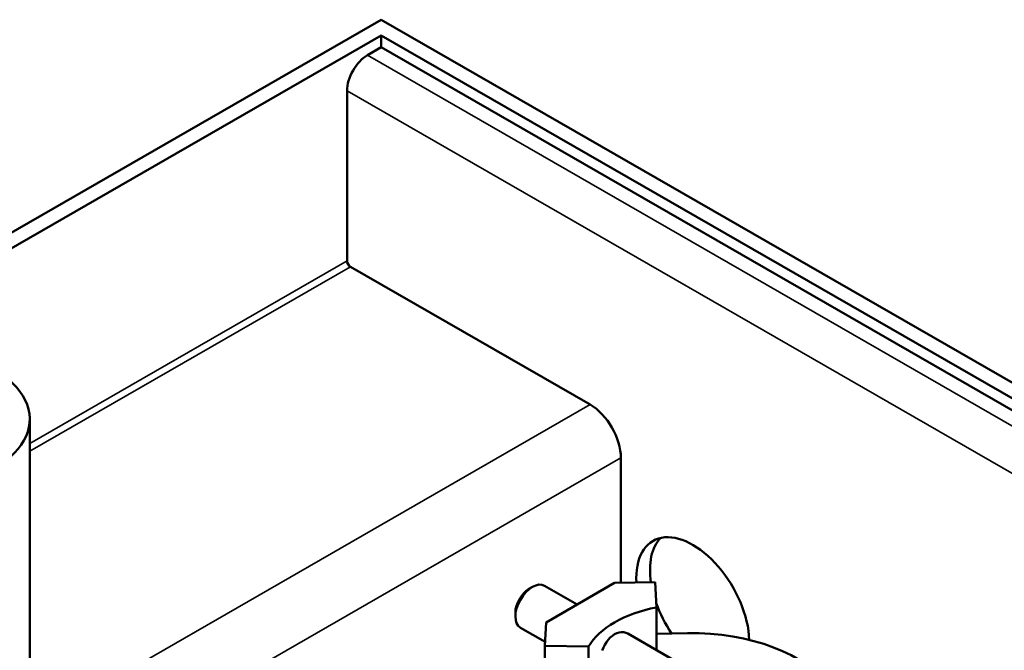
# Model space of a CAD drawing. Header units: millimetres. Extents: x 553 to 1147, y -554 to 286.
# Tile 7 of 10: x 1059 to 1100, y -164 to -137. Entities that reach past the tile are written whole.
import ezdxf

# ---------------------------------------------------------------- set-up
doc = ezdxf.new("R2010")
doc.units = ezdxf.units.MM
doc.header["$LTSCALE"] = 2
doc.layers.add('Etroit visible (ISO)', color=7, linetype='Continuous', lineweight=35)
doc.layers.add('Visible (ISO)', color=7, linetype='Continuous', lineweight=50)

msp = doc.modelspace()

# ---------------------------------------------------------------- linework, layer by layer
at = {"layer": 'Etroit visible (ISO)'}
for p, q in [((1073.744, -138.932), (1113.484, -161.816)), ((1112.635, -163.286), (1072.896, -140.401)), ((1059.794, -154.977), (1072.896, -147.432)), ((1073.037, -147.677), (1059.794, -155.303)), ((1059.794, -166.705), (1082.937, -153.378)), ((1084.209, -155.582), (1054.657, -172.601))]:
    msp.add_line(p, q, dxfattribs=at)
at = {"layer": 'Visible (ISO)'}
for p, q in [((1017.034, -170.447), (1074.31, -137.464)), ((1074.31, -137.464), (1114.615, -160.674)), ((1018.166, -170.447), (1074.31, -138.115)), ((1074.31, -138.115), (1114.049, -161)), ((1074.31, -138.606), (1074.31, -138.115)), ((1074.31, -138.606), (1073.744, -138.932)), ((1114.049, -161.49), (1074.31, -138.606)), ((1072.896, -140.401), (1072.896, -147.432)), ((1073.037, -147.677), (1082.937, -153.378)), ((1059.794, -166.728), (1059.794, -153.974)), ((1084.209, -155.582), (1084.209, -160.744)), ((1080.412, -160.996), (1080.553, -160.914)), ((1082.401, -161.639), (1081.055, -160.864)), ((1081.121, -162.377), (1083.95, -160.748)), ((1083.95, -160.748), (1085.626, -160.72)), ((1085.678, -161.757), (1085.626, -160.72)), ((1085.678, -163.526), (1085.678, -161.757)), ((1079.848, -161.974), (1079.848, -162.137)), ((1081.08, -163.186), (1080.056, -162.597)), ((1081.072, -163.342), (1081.121, -162.377)), ((1090.176, -166.117), (1084.488, -162.841)), ((1085.678, -162.845), (1086.955, -162.824)), ((1081.072, -163.342), (1082.872, -163.372)), ((1081.072, -165.467), (1081.072, -163.342)), ((1082.872, -163.372), (1082.872, -165.498))]:
    msp.add_line(p, q, dxfattribs=at)
at = {"layer": 'Visible (ISO)', "flags": 128}
msp.add_lwpolyline([(1083.438, -163.538), (1083.488, -163.419), (1083.546, -163.306), (1083.613, -163.196), (1083.688, -163.094), (1083.771, -163.004), (1083.859, -162.928), (1083.948, -162.868), (1084.04, -162.823), (1084.135, -162.794), (1084.23, -162.78), (1084.323, -162.785), (1084.41, -162.806), (1084.488, -162.841)], dxfattribs=at)
at = {"layer": 'Visible (ISO)'}
for centre, major_axis, ratio, start_param, end_param in [((1073.744, -139.913), (0.599, 1.04), 0.578093, 0.783464, 2.354261), ((1073.037, -147.514), (-0.1, 0.173), 0.578093, 0.787332, 2.358128), ((1054.794, -153.974), (5, 0), 0.575862, 5.511479, 8.653072), ((1082.937, -154.849), (-0.898, 1.56), 0.578093, 3.928925, 5.499721), ((1087.179, -161.871), (-1.647, 2.86), 0.578093, 3.970752, 7.145499), ((1087.745, -161.545), (-1.647, 2.86), 0.578093, 0.171935, 0.973189), ((1080.556, -161.73), (-0.499, -0.867), 0.578167, 3.141593, 6.283185), ((1080.414, -161.649), (-0.399, -0.693), 0.578167, 3.929116, 5.495662), ((1087.131, -164.209), (-4.5, 0), 0.575862, 5.041194, 5.954126), ((1087.745, -161.545), (1.647, -2.86), 0.578093, 4.403069, 4.8331), ((1087.131, -166.335), (6.1, 0), 0.575862, 0.368152, 1.599621)]:
    msp.add_ellipse(centre, major_axis=major_axis, ratio=ratio, start_param=start_param, end_param=end_param, dxfattribs=at)

doc.saveas('drawing.dxf')
